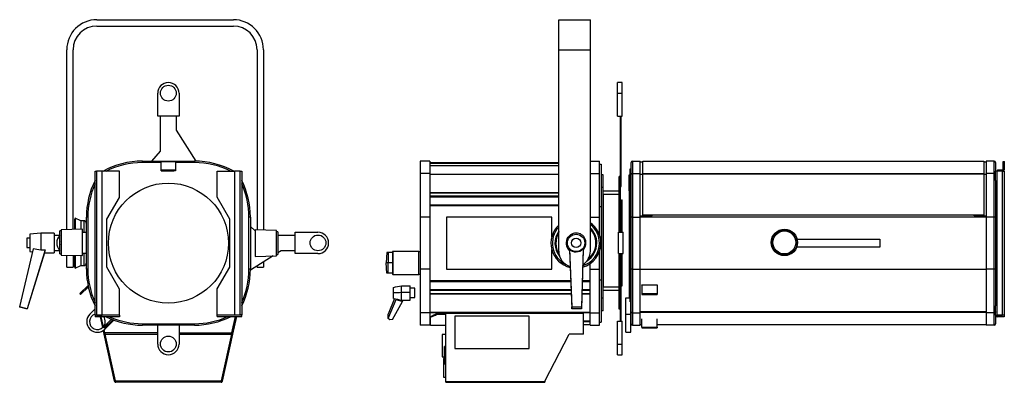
# Model space of a CAD drawing. Header units: millimetres. Extents: x 13 to 1260, y -855 to 464.
# Tile 4 of 4: x 13 to 1260, y 6 to 464. Entities that reach past the tile are written whole.
import ezdxf

# ---------------------------------------------------------------- set-up
doc = ezdxf.new("R2010")
doc.units = ezdxf.units.MM

msp = doc.modelspace()

# ---------------------------------------------------------------- linework, layer by layer
at = {"color": 7, "linetype": 'Continuous', "lineweight": 25}
for p, q in [((110.3, 464.5), (283.3, 464.5)), ((695.5, 464.5), (735.5, 464.5)), ((695.5, 426.5), (695.5, 464.5)), ((735.5, 426.5), (735.5, 464.5)), ((110.3, 456.5), (283.3, 456.5)), ((72.3, 198.8), (72.3, 426.5)), ((80.3, 199), (80.3, 426.5)), ((313.3, 426.5), (313.3, 198.3)), ((321.3, 426.5), (321.3, 198.1)), ((695.5, 426.5), (735.5, 426.5)), ((695.5, 171.5), (695.5, 426.5)), ((735.5, 171.5), (735.5, 426.5)), ((775.8, 385), (769.8, 385)), ((769.8, 371.5), (769.8, 385)), ((775.8, 371.5), (775.8, 385)), ((187.5, 342.5), (187.5, 371.5)), ((214.5, 371.5), (214.5, 342.5)), ((769.8, 342.5), (769.8, 371.5)), ((769.8, 371.5), (775.8, 371.5)), ((775.8, 342.5), (775.8, 371.5)), ((214.5, 342.5), (187.5, 342.5)), ((191, 298.3), (191, 342.5)), ((210.9, 342.5), (210.9, 324.9)), ((769.8, 342.5), (775.8, 342.5)), ((773.8, 298.3), (773.8, 342.5)), ((774.6, 298.3), (774.6, 342.5)), ((210.9, 324.9), (235.6, 285.5)), ((179.9, 285.5), (191, 298.3)), ((773.8, 298.3), (774.6, 298.3)), ((773.8, 266), (773.8, 298.3)), ((774.6, 253.6), (774.6, 298.3)), ((168, 283.7), (168, 285.5)), ((168, 285.5), (234, 285.5)), ((192, 283.7), (168, 283.7)), ((192, 285.2), (210, 285.2)), ((192, 274.7), (192, 285.2)), ((192, 273.2), (192, 274.7)), ((192, 274.7), (210, 274.7)), ((210, 285.2), (210, 274.7)), ((234, 283.7), (210, 283.7)), ((210, 274.7), (210, 273.2)), ((234, 285.5), (234, 283.7)), ((532, 285.5), (520, 285.5)), ((520, 285.5), (520, 269.7)), ((532, 285.5), (532, 269.7)), ((532, 283.7), (695.5, 283.7)), ((695.5, 282.7), (532, 282.7)), ((532, 279.9), (695.5, 279.9)), ((735.5, 285.5), (747.1, 285.5)), ((747.1, 269.7), (747.1, 285.5)), ((747.1, 281.7), (749.1, 281.7)), ((749.1, 281.7), (749.1, 228.2)), ((785.8, 245.7), (785.8, 275.7)), ((785.8, 275.7), (787, 275.7)), ((787, 268.4), (787, 283.7)), ((788.8, 285.5), (788.8, 269.7)), ((788.8, 285.5), (798.8, 285.5)), ((798.8, 269.7), (798.8, 285.5)), ((798.8, 284.7), (801.8, 284.7)), ((801.8, 285.5), (1233.8, 285.5)), ((801.8, 269.8), (801.8, 285.5)), ((1233.8, 285.5), (1233.8, 269.8)), ((1233.8, 284.7), (1236.8, 284.7)), ((1246.8, 285.5), (1236.8, 285.5)), ((1236.8, 285.5), (1236.8, 269.7)), ((1246.8, 269.7), (1246.8, 285.5)), ((1248.6, 283.7), (1248.6, 272.6)), ((1251.3, 274.7), (1251.3, 273.2)), ((1251.3, 274.7), (1258.3, 274.7)), ((1258.3, 274.7), (1258.3, 273.2)), ((1258.4, 285.2), (1259.9, 285.2)), ((1258.4, 274.7), (1258.4, 285.2)), ((1258.4, 274.7), (1259.9, 274.7)), ((1259.9, 274.7), (1259.9, 285.2)), ((108.1, 272.6), (110.1, 272.6)), ((108.1, 90.6), (108.1, 272.6)), ((110.1, 272.6), (110.1, 90.6)), ((117.1, 272.6), (110.1, 272.6)), ((117.1, 90.6), (117.1, 272.6)), ((139.1, 272.6), (117.1, 272.6)), ((139.1, 239.6), (139.1, 272.6)), ((192, 273.2), (208, 273.2)), ((210, 273.2), (208, 273.2)), ((262.9, 272.8), (284.9, 272.8)), ((262.9, 239.8), (262.9, 272.8)), ((284.9, 272.8), (284.9, 90.8)), ((291.9, 272.8), (284.9, 272.8)), ((291.9, 90.8), (291.9, 272.8)), ((291.9, 272.8), (293.9, 272.8)), ((293.9, 272.8), (293.9, 90.8)), ((532, 269.7), (520, 269.7)), ((520, 269.7), (520, 214.7)), ((532, 269.7), (532, 214.7)), ((532, 269.2), (695.5, 269.2)), ((532, 268.9), (695.5, 268.9)), ((735.5, 269.7), (747.1, 269.7)), ((747.1, 214.7), (747.1, 269.7)), ((751.8, 268), (749.8, 268)), ((749.8, 252), (749.8, 268)), ((751.8, 252), (751.8, 268)), ((773.8, 266), (771.8, 266)), ((771.8, 252), (771.8, 266)), ((773.8, 252), (773.8, 266)), ((784.6, 268), (785.8, 268)), ((784.6, 248), (784.6, 268)), ((787, 214.7), (787, 268.4)), ((788.8, 269.7), (788.8, 214.7)), ((788.8, 269.7), (798.8, 269.7)), ((798.8, 214.7), (798.8, 269.7)), ((798.8, 269.2), (801.8, 269.2)), ((798.8, 268.9), (801.8, 268.9)), ((801.8, 269.8), (1233.8, 269.8)), ((801.8, 269.5), (801.8, 269.8)), ((801.8, 269.5), (1233.8, 269.5)), ((801.8, 217.2), (801.8, 269.5)), ((1233.8, 269.8), (1233.8, 269.5)), ((1233.8, 269.5), (1233.8, 217.2)), ((1233.8, 269.2), (1236.8, 269.2)), ((1233.8, 268.9), (1236.8, 268.9)), ((1236.8, 269.7), (1236.8, 214.7)), ((1246.8, 269.7), (1236.8, 269.7)), ((1246.8, 214.7), (1246.8, 269.7)), ((1250.6, 272.8), (1248.6, 272.8)), ((1250.6, 272.6), (1248.6, 272.6)), ((1248.6, 261), (1248.6, 272.6)), ((1250.6, 272.6), (1250.6, 272.8)), ((1250.6, 272.8), (1250.6, 272.8)), ((1257.6, 272.8), (1250.6, 272.8)), ((1250.6, 272.6), (1250.6, 272.8)), ((1250.6, 90.6), (1250.6, 272.6)), ((1257.6, 272.6), (1250.6, 272.6)), ((1251.3, 273.2), (1258.3, 273.2)), ((1257.6, 272.8), (1257.6, 272.6)), ((1259.6, 272.8), (1257.6, 272.8)), ((1257.6, 272.8), (1257.6, 272.8)), ((1257.6, 272.8), (1257.6, 272.6)), ((1257.6, 90.6), (1257.6, 272.6)), ((1257.6, 272.6), (1259.6, 272.6)), ((1259.6, 272.8), (1259.6, 272.6)), ((1259.6, 272.6), (1259.6, 90.6)), ((751.8, 252), (749.8, 252)), ((749.8, 112), (749.8, 252)), ((751.8, 112), (751.8, 252)), ((773.8, 252), (771.8, 252)), ((771.8, 195.5), (771.8, 252)), ((773.8, 253.6), (774.6, 253.6)), ((773.8, 195.5), (773.8, 252)), ((1248.6, 261), (1248.6, 214.7)), ((123.1, 211.9), (139.1, 239.6)), ((278.9, 212.1), (262.9, 239.8)), ((532, 245.7), (695.5, 245.7)), ((532, 245.5), (695.5, 245.5)), ((532, 241.5), (695.5, 241.5)), ((695.5, 240.1), (532, 240.1)), ((771.8, 247.4), (751.8, 247.4)), ((771.8, 243.4), (751.8, 243.4)), ((751.8, 243.4), (751.8, 126)), ((771.8, 243.4), (771.8, 195.5)), ((785.8, 248), (784.6, 248)), ((784.6, 248), (784.6, 119.5)), ((787, 245.7), (785.8, 245.7)), ((785.8, 245.7), (785.8, 117.7)), ((532, 230.4), (695.5, 230.4)), ((695.5, 229), (532, 229)), ((747.1, 228.2), (749.1, 228.2)), ((749.1, 228.2), (749.1, 135.2)), ((775.1, 236.5), (775.9, 236.5)), ((775.1, 195.5), (775.1, 236.5)), ((775.9, 195.5), (775.9, 236.5)), ((83.1, 213.3), (82.2, 211.5)), ((90, 210.1), (83.1, 213.3)), ((83.1, 213.3), (83.1, 199.1)), ((99, 214.7), (97.2, 214.7)), ((97.2, 148.7), (97.2, 214.7)), ((99, 214.7), (99, 148.7)), ((278.9, 151.5), (278.9, 212.1)), ((304.8, 214.7), (303, 214.7)), ((303, 148.7), (303, 214.7)), ((304.8, 214.7), (304.8, 148.7)), ((532, 214.7), (520, 214.7)), ((520, 214.7), (520, 148.7)), ((532, 214.7), (532, 148.7)), ((686.7, 214.6), (553.4, 214.6)), ((553.4, 214.6), (553.4, 148.9)), ((686.7, 189.7), (686.7, 214.6)), ((735.5, 214.7), (747.1, 214.7)), ((747.1, 191.9), (747.1, 214.7)), ((788.8, 214.7), (787, 214.7)), ((787, 148.7), (787, 214.7)), ((788.8, 214.7), (798.8, 214.7)), ((788.8, 214.7), (788.8, 148.7)), ((798.8, 216.2), (813.8, 216.2)), ((798.8, 216.2), (813.8, 216.2)), ((798.8, 215), (1236.8, 215)), ((798.8, 148.7), (798.8, 214.7)), ((1233.8, 217.2), (801.8, 217.2)), ((801.8, 217.2), (801.8, 217.1)), ((1233.8, 217.1), (801.8, 217.1)), ((813.8, 216.2), (813.8, 217.1)), ((813.8, 216.2), (813.8, 216.2)), ((1221.8, 216.2), (1221.8, 217.1)), ((1221.8, 216.2), (1236.8, 216.2)), ((1221.8, 216.2), (1236.8, 216.2)), ((1221.8, 216.2), (1221.8, 216.2)), ((1233.8, 217.2), (1233.8, 217.1)), ((1246.8, 214.7), (1236.8, 214.7)), ((1236.8, 214.7), (1236.8, 148.7)), ((1248.6, 214.7), (1246.8, 214.7)), ((1246.8, 148.7), (1246.8, 214.7)), ((1248.6, 214.7), (1248.6, 148.7)), ((82.2, 211.5), (82.2, 199)), ((94, 210.1), (90, 210.1)), ((90, 210.1), (90, 199.2)), ((94, 210.1), (94, 195.5)), ((97, 207.1), (97, 195.5)), ((123.1, 151.3), (123.1, 211.9)), ((304.8, 202.8), (311.1, 197.4)), ((25.5, 188), (21.5, 188)), ((21.5, 188), (21.5, 176)), ((39.5, 194.5), (25.5, 193)), ((25.5, 193), (25.5, 171)), ((56.5, 194.5), (39.5, 194.5)), ((39.5, 194.5), (39.5, 173)), ((56.5, 194.5), (56.5, 169.5)), ((63.3, 191.5), (56.5, 191.5)), ((65, 197.1), (63.3, 197.1)), ((63.3, 175.9), (63.3, 197.1)), ((92, 199.3), (65, 198.6)), ((65, 198.6), (65, 166.6)), ((92, 174.9), (92, 199.3)), ((92, 195.5), (97.2, 195.5)), ((338.1, 197.7), (311.1, 198.4)), ((311.1, 198.4), (311.1, 165)), ((338.1, 197.7), (338.1, 197.7)), ((338.1, 165.7), (338.1, 197.7)), ((339.8, 196.2), (338.1, 196.2)), ((339.8, 196.2), (339.8, 167.2)), ((339.8, 191.9), (361.5, 191.9)), ((361.5, 168.5), (361.5, 195.5)), ((361.5, 195.5), (390.5, 195.5)), ((707.2, 189.1), (708.5, 190.7)), ((771.1, 168.5), (771.1, 195.5)), ((771.1, 195.5), (777.1, 195.5)), ((777.1, 168.5), (777.1, 195.5)), ((21.5, 176), (25.5, 176)), ((63.3, 168.1), (63.3, 175.9)), ((92, 165.9), (92, 174.9)), ((1102.3, 176.5), (996.9, 176.5)), ((997.5, 186.8), (1102.3, 186.8)), ((1102.3, 186.8), (1102.3, 176.5)), ((29.6, 174.5), (12.6, 101.2)), ((45.1, 173.1), (22.3, 98.6)), ((44, 169.5), (22.3, 98.5)), ((25.5, 171), (28.7, 170.6)), ((44, 169.5), (56.5, 169.5)), ((56.5, 172.5), (63.3, 172.5)), ((63.3, 168.1), (65, 168.1)), ((65, 166.6), (92, 165.9)), ((72.3, 151.5), (72.3, 166.4)), ((80.3, 166.2), (80.3, 151.5)), ((82.2, 166.1), (82.2, 151.9)), ((83.1, 166.1), (83.1, 150.1)), ((90, 165.9), (90, 153.3)), ((97.2, 168.5), (92, 168.5)), ((94, 168.5), (94, 153.3)), ((97, 168.5), (97, 156.3)), ((333.6, 165.6), (304.8, 147.6)), ((311.1, 165), (338.1, 165.7)), ((338.1, 167.2), (339.8, 167.2)), ((343.9, 172), (339.8, 169.5)), ((361.5, 172), (343.9, 172)), ((390.5, 168.5), (361.5, 168.5)), ((477.5, 169.7), (477, 156.7)), ((479.5, 169.7), (477.5, 169.7)), ((479.5, 169.7), (479.3, 156.7)), ((484.7, 169.7), (479.5, 169.7)), ((485.2, 171.2), (484.7, 171.2)), ((484.7, 171.2), (484.7, 142.2)), ((485.2, 171.2), (485.2, 142.2)), ((518.3, 171.2), (485.2, 171.2)), ((518.3, 142.2), (518.3, 171.2)), ((518.3, 171.2), (520, 171.2)), ((686.7, 148.9), (686.7, 173.7)), ((708.9, 172.9), (712.2, 98.5)), ((709, 174.4), (712.2, 101.1)), ((726.2, 174.5), (724.2, 101.2)), ((726.3, 173.1), (724.2, 98.6)), ((747.1, 148.7), (747.1, 171.4)), ((771.1, 168.5), (777.1, 168.5)), ((771.8, 112), (771.8, 168.5)), ((771.8, 168.5), (771.8, 126)), ((773.8, 112), (773.8, 168.5)), ((774.6, 100.6), (774.6, 168.5)), ((775.1, 133.1), (775.1, 168.5)), ((775.9, 133.1), (775.9, 168.5)), ((72.3, 151.5), (80.3, 151.5)), ((82.2, 151.9), (83.1, 150.1)), ((83.1, 150.1), (90, 153.3)), ((90, 153.3), (94, 153.3)), ((139.1, 123.6), (123.1, 151.3)), ((262.9, 123.8), (278.9, 151.5)), ((313.3, 151.5), (313.3, 152.9)), ((313.3, 151.5), (321.3, 151.5)), ((321.3, 157.9), (321.3, 151.5)), ((479.3, 156.7), (477, 156.7)), ((477.5, 143.7), (477, 156.7)), ((484.7, 156.7), (479.3, 156.7)), ((479.5, 143.7), (479.3, 156.7)), ((735.1, 148.7), (735.1, 155.6)), ((99, 148.7), (97.2, 148.7)), ((304.8, 148.7), (303, 148.7)), ((479.5, 143.7), (477.5, 143.7)), ((484.7, 143.7), (479.5, 143.7)), ((485.2, 142.2), (484.7, 142.2)), ((485.2, 142.2), (518.3, 142.2)), ((520, 142.2), (518.3, 142.2)), ((532, 148.7), (520, 148.7)), ((520, 148.7), (520, 93.7)), ((532, 148.7), (532, 93.7)), ((553.4, 148.9), (686.7, 148.9)), ((735.1, 93.7), (735.1, 148.7)), ((735.1, 148.7), (747.1, 148.7)), ((747.1, 93.7), (747.1, 148.7)), ((787, 95), (787, 148.7)), ((788.8, 148.7), (787, 148.7)), ((788.8, 148.7), (788.8, 93.7)), ((788.8, 148.7), (798.8, 148.7)), ((798.8, 93.7), (798.8, 148.7)), ((798.8, 148.7), (1236.8, 148.7)), ((1236.8, 148.7), (1236.8, 93.7)), ((1246.8, 148.7), (1236.8, 148.7)), ((1246.8, 93.7), (1246.8, 148.7)), ((1248.6, 148.7), (1246.8, 148.7)), ((1248.6, 148.7), (1248.6, 102.4)), ((99.2, 128.2), (88.8, 118)), ((99.6, 126.5), (89.8, 116.9)), ((486.1, 119.3), (486.1, 125.7)), ((496.1, 119.5), (496.1, 127.9)), ((496.1, 127.9), (507.1, 127.9)), ((507.1, 119.5), (507.1, 127.9)), ((532, 134.4), (710.6, 134.4)), ((710.7, 132.9), (532, 132.9)), ((725.2, 134.4), (735.1, 134.4)), ((735.1, 132.9), (725.2, 132.9)), ((747.1, 135.2), (749.1, 135.2)), ((749.1, 135.2), (749.1, 81.7)), ((771.8, 126), (751.8, 126)), ((775.1, 133.1), (775.1, 127.5)), ((775.1, 133.1), (775.9, 133.1)), ((775.1, 127.5), (775.9, 127.5)), ((775.9, 127.5), (775.9, 133.1)), ((800.8, 128.5), (800.8, 128.8)), ((820.3, 128.5), (800.8, 128.5)), ((800.8, 128.5), (800.8, 118)), ((820.3, 128.8), (820.3, 128.5)), ((820.3, 128.5), (820.3, 118)), ((88.8, 118), (89.8, 116.9)), ((139.1, 90.6), (139.1, 123.6)), ((262.9, 90.8), (262.9, 123.8)), ((486.1, 111.8), (486.1, 119.3)), ((496.1, 109.6), (496.1, 119.5)), ((496.1, 119.5), (507.1, 119.5)), ((513.3, 124.6), (507.1, 124.6)), ((507.1, 109.6), (507.1, 119.5)), ((507.1, 112.9), (513.3, 112.9)), ((513.3, 114.9), (513.3, 124.6)), ((513.3, 112.9), (513.3, 114.9)), ((532, 123.2), (711.1, 123.2)), ((711.2, 121.9), (532, 121.9)), ((532, 117.9), (711.3, 117.9)), ((532, 117.6), (711.3, 117.6)), ((724.7, 117.9), (735.1, 117.9)), ((724.7, 117.6), (735.1, 117.6)), ((724.9, 123.2), (735.1, 123.2)), ((735.1, 121.9), (724.9, 121.9)), ((771.8, 122), (751.8, 122)), ((780.6, 112.5), (785.8, 112.5)), ((780.6, 92), (780.6, 112.5)), ((784.6, 119.5), (785.8, 119.5)), ((784.6, 119.5), (784.6, 112.5)), ((785.8, 117.7), (787, 117.7)), ((785.8, 107.6), (785.8, 117.7)), ((800.8, 118), (800.8, 116.9)), ((800.8, 118), (820.3, 118)), ((800.8, 116.9), (820.3, 116.9)), ((820.3, 118), (820.3, 116.9)), ((12.6, 101.2), (22.3, 98.6)), ((12.6, 101.1), (12.6, 101.2)), ((22.3, 98.5), (12.6, 101.1)), ((487.4, 111.5), (479.6, 91.7)), ((479.6, 86.4), (489.5, 110.6)), ((484.7, 85), (497.7, 107.9)), ((489.7, 111), (489.5, 110.6)), ((489.5, 110.6), (497.7, 107.9)), ((496.1, 109.6), (507.1, 109.6)), ((497.7, 107.9), (498.6, 109.6)), ((712.2, 101.1), (724.2, 101.2)), ((712.2, 98.5), (712.2, 101.1)), ((724.2, 101.2), (724.2, 98.6)), ((751.8, 112), (749.8, 112)), ((749.8, 96), (749.8, 112)), ((751.8, 96), (751.8, 112)), ((773.8, 112), (771.8, 112)), ((771.8, 98), (771.8, 112)), ((773.8, 98), (773.8, 112)), ((773.8, 100.6), (774.6, 100.6)), ((774.6, 83), (774.6, 100.6)), ((786.6, 92), (786.6, 107.6)), ((1248.6, 90.6), (1248.6, 102.4)), ((22.3, 98.6), (22.3, 98.5)), ((101.5, 92), (108.1, 98.5)), ((139.1, 90.6), (108.1, 90.6)), ((108.1, 90.6), (108.1, 88.6)), ((110.1, 90.6), (108.1, 90.6)), ((139.1, 88.6), (108.1, 88.6)), ((110.1, 90.6), (117.1, 90.6)), ((110.1, 90.6), (110.1, 90.6)), ((117.8, 75), (114.8, 88.6)), ((118.6, 75.9), (115.8, 88.6)), ((118.7, 76), (115.9, 88.6)), ((139.1, 90.6), (117.1, 90.6)), ((139.1, 90.6), (139.1, 88.6)), ((139.1, 90.6), (139.1, 90.6)), ((262.9, 88.8), (262.9, 90.8)), ((262.9, 90.8), (293.9, 90.8)), ((262.9, 90.8), (262.9, 90.8)), ((262.9, 90.8), (284.9, 90.8)), ((262.9, 88.8), (293.9, 88.8)), ((286.2, 88.8), (281.3, 66.6)), ((281.5, 68.1), (286.1, 88.8)), ((287.2, 88.8), (282.3, 66.4)), ((284.9, 90.8), (291.9, 90.8)), ((293.9, 90.8), (291.9, 90.8)), ((291.9, 90.8), (291.9, 90.8)), ((293.9, 88.8), (293.9, 90.8)), ((479.6, 86.4), (479.6, 91.7)), ((532, 93.7), (520, 93.7)), ((520, 93.7), (520, 77.9)), ((532, 94.4), (735.1, 94.4)), ((532, 94.1), (735.1, 94.1)), ((532, 93.7), (532, 77.9)), ((533.2, 87.9), (533.2, 89)), ((533.2, 77.4), (533.2, 87.9)), ((541.2, 91.7), (541.2, 92.8)), ((541.2, 92.8), (552.6, 92.8)), ((541.2, 91.7), (552.6, 91.7)), ((552.6, 93.1), (552.6, 92.9)), ((552.6, 93.1), (726.8, 93.1)), ((552.6, 6.7), (552.6, 92.9)), ((552.6, 92.9), (726.8, 92.9)), ((658.1, 89.3), (564, 89.3)), ((564, 89.3), (564, 48.4)), ((658.1, 48.4), (658.1, 89.3)), ((724.2, 98.6), (712.2, 98.5)), ((726.8, 93.1), (726.8, 92.9)), ((726.8, 66.4), (726.8, 92.9)), ((735.1, 93.7), (747.1, 93.7)), ((735.1, 77.9), (735.1, 93.7)), ((747.1, 77.9), (747.1, 93.7)), ((751.8, 96), (749.8, 96)), ((773.8, 98), (771.8, 98)), ((773.8, 83), (773.8, 98)), ((780.6, 68.9), (780.6, 92)), ((780.6, 92), (786.6, 92)), ((786.6, 68.9), (786.6, 92)), ((787, 87.7), (786.6, 87.7)), ((787, 79.7), (787, 95)), ((788.8, 93.7), (798.8, 93.7)), ((788.8, 93.7), (788.8, 77.9)), ((1236.8, 94.6), (798.8, 94.6)), ((1236.8, 94), (798.8, 94)), ((798.8, 77.9), (798.8, 93.7)), ((1246.8, 93.7), (1236.8, 93.7)), ((1236.8, 93.7), (1236.8, 77.9)), ((1246.8, 77.9), (1246.8, 93.7)), ((1248.6, 90.6), (1250.6, 90.6)), ((1248.6, 90.6), (1248.6, 79.7)), ((1250.6, 90.6), (1257.6, 90.6)), ((1250.6, 90.6), (1250.6, 88.6)), ((1259.6, 90.6), (1250.6, 90.6)), ((1250.6, 90.6), (1250.6, 90.6)), ((1259.6, 88.6), (1250.6, 88.6)), ((1259.6, 90.6), (1257.6, 90.6)), ((1259.6, 90.6), (1259.6, 88.6)), ((1259.6, 90.6), (1259.6, 90.6)), ((119, 75.6), (129.1, 85.4)), ((119, 75.6), (120.1, 74.5)), ((120.1, 74.5), (130.7, 84.8)), ((132.1, 84.3), (120.6, 72.9)), ((168, 79.7), (234, 79.7)), ((168, 79.7), (168, 77.9)), ((234, 77.9), (168, 77.9)), ((187.5, 54), (187.5, 77.9)), ((214.5, 77.9), (214.5, 54)), ((234, 77.9), (234, 79.7)), ((481.6, 84.6), (479.6, 86.4)), ((484.7, 85), (481.6, 84.6)), ((532, 77.9), (520, 77.9)), ((532, 83.5), (533.2, 83.5)), ((532, 83.5), (533.2, 83.5)), ((532, 82.5), (533.2, 82.5)), ((532, 78.7), (533.2, 78.7)), ((552.6, 77.4), (533.2, 77.4)), ((726.8, 83.5), (735.1, 83.5)), ((726.8, 83.5), (735.1, 83.5)), ((726.8, 82.5), (735.1, 82.5)), ((726.8, 78.7), (735.1, 78.7)), ((735.1, 77.9), (747.1, 77.9)), ((747.1, 81.7), (749.1, 81.7)), ((769.8, 83), (775.8, 83)), ((769.8, 54), (769.8, 83)), ((775.8, 54), (775.8, 83)), ((788.8, 77.9), (798.8, 77.9)), ((798.8, 78.7), (800.8, 78.7)), ((800.8, 75.6), (800.8, 86)), ((800.8, 75.6), (800.8, 74.5)), ((800.8, 75.6), (820.3, 75.6)), ((820.3, 75.6), (820.3, 86)), ((820.3, 78.7), (1236.8, 78.7)), ((820.3, 75.6), (820.3, 74.5)), ((1246.8, 77.9), (1236.8, 77.9)), ((119.7, 66.4), (118.6, 71.2)), ((120.7, 66.6), (119.5, 71.9)), ((120.5, 68.1), (119.6, 72)), ((120.7, 66.6), (119.7, 66.4)), ((132.9, 7), (119.7, 66.4)), ((187.5, 68.1), (120.5, 68.1)), ((133.9, 7.2), (120.7, 66.6)), ((120.8, 66.7), (187.5, 66.7)), ((120.8, 66.7), (120.8, 66.5)), ((133.8, 7.4), (120.8, 66.5)), ((120.8, 66.5), (187.5, 66.5)), ((214.5, 68.1), (281.5, 68.1)), ((281.2, 66.7), (214.5, 66.7)), ((214.5, 66.5), (281.2, 66.5)), ((281.3, 66.6), (268.1, 7.2)), ((268.1, 7.4), (281.2, 66.5)), ((282.3, 66.4), (269.1, 7)), ((281.2, 66.7), (281.2, 66.5)), ((281.3, 66.6), (282.3, 66.4)), ((552.6, 66.2), (547.9, 66.2)), ((547.9, 66.2), (547.9, 37.8)), ((677.8, 7), (708.8, 66.4)), ((726.8, 66.4), (708.8, 66.4)), ((780.6, 68.9), (786.6, 68.9)), ((800.8, 74.5), (820.3, 74.5)), ((552.6, 51.1), (550.9, 51.1)), ((550.9, 29.1), (550.9, 51.1)), ((769.8, 54), (775.8, 54)), ((769.8, 40.5), (769.8, 54)), ((775.8, 40.5), (775.8, 54)), ((124.9, 47.7), (124.9, 47.7)), ((277.1, 47.7), (277.1, 47.7)), ((547.9, 37.8), (550.9, 37.8)), ((564, 48.6), (658.1, 48.6)), ((564, 48.4), (658.1, 48.4)), ((769.8, 40.5), (775.8, 40.5)), ((550.9, 35.8), (549.6, 35.8)), ((549.6, 35.8), (549.6, 12.2)), ((550.9, 29.1), (552.6, 29.1)), ((132.9, 7), (133.9, 7.2)), ((133, 6.7), (132.9, 7)), ((133.9, 6.9), (133, 6.7)), ((133.8, 7.4), (268.1, 7.4)), ((133.9, 6.9), (133.9, 7.2)), ((134.2, 6.7), (134, 7.4)), ((134.3, 5.6), (134.3, 6.6)), ((267.7, 6.6), (134.3, 6.6)), ((267.7, 5.6), (134.3, 5.6)), ((167, 7.4), (167, 6.6)), ((217.5, 7.4), (217.5, 6.6)), ((267.7, 6.6), (267.7, 5.6)), ((268, 7.4), (267.8, 6.7)), ((269.1, 7), (268.1, 7.2)), ((268.1, 7.2), (268.1, 6.9)), ((269, 6.7), (268.1, 6.9)), ((269.1, 7), (269, 6.7)), ((549.6, 12.2), (552.6, 12.2)), ((552.6, 6.7), (677.8, 6.7)), ((552.6, 5.6), (552.6, 6.7)), ((552.6, 5.6), (677.8, 5.6)), ((677.8, 6.7), (677.8, 7)), ((677.8, 6.7), (677.8, 5.6))]:
    msp.add_line(p, q, dxfattribs=at)
for centre, radius in [((201, 371.5), 10), ((201, 181.7), 76), ((390.5, 182), 10), ((717.5, 182), 11), ((717.5, 182), 6), ((981.3, 182.6), 16.7), ((981.3, 182.6), 16), ((981.3, 182.6), 14.5), ((201, 54), 10)]:
    msp.add_circle(centre, radius, dxfattribs=at)
for centre, radius, start, end in [((110.3, 426.5), 38, 90, 180), ((283.3, 426.5), 38, 0, 90), ((110.3, 426.5), 30, 90, 180), ((283.3, 426.5), 30, 0, 90), ((201, 371.5), 13.5, 0, 180), ((168, 181.7), 103.8, 90, 118.8897), ((168, 181.7), 102, 90, 117.0005), ((234, 181.7), 103.8, 61.3805, 90), ((234, 181.7), 102, 63.2923, 90), ((788.8, 283.7), 1.8, 90, 180), ((1246.8, 283.7), 1.8, 0, 90), ((1258.3, 274.7), 1.51, 270, 0), ((1258.3, 274.7), 0.01, 270, 0), ((201, 214.7), 103.8, 153.4852, 180), ((201, 214.7), 102, 155.5898, 180), ((201, 214.7), 103.8, 0, 26.5148), ((201, 214.7), 102, 0, 24.4102), ((94, 207.1), 3, 0, 90), ((717.2, 181.7), 31.6, 133.5268, 256.4963), ((717.2, 181.7), 29.8, 136.9361, 244.7755), ((717.2, 181.7), 31.6, 0, 54.7698), ((717.2, 181.7), 29.8, 0, 52.2688), ((717.2, 181.7), 26.5, 0, 46.4925), ((717.2, 181.7), 26.4, 0, 46.2991), ((73, 182), 13.5, 135.3348, 224.7847), ((390.5, 182), 13.5, 270, 90), ((717.2, 181.7), 26.5, 145.2768, 218.3303), ((717.2, 181.7), 26.4, 145.5714, 217.7819), ((717.2, 181.7), 25.4, 149.0168, 212.177), ((717.2, 181.7), 12.5, 143.6356, 228.2092), ((717.5, 182), 12.5, 314.3295, 226.5698), ((717.2, 181.7), 25.4, 0, 44.1017), ((73, 182), 10, 165.9301, 194.0699), ((717.2, 181.7), 29.8, 286.5867, 0), ((717.2, 181.7), 31.6, 285.5079, 0), ((717.2, 181.7), 26.5, 302.0174, 0), ((717.2, 181.7), 26.4, 302.5657, 0), ((717.2, 181.7), 25.4, 308.1706, 0), ((715.5, 171.5), 20, 180, 253.5218), ((715.5, 171.5), 20, 301.0214, 0), ((94, 156.3), 3, 270, 0), ((201, 148.7), 103.8, 180, 206.5148), ((201, 148.7), 102, 180, 204.4102), ((201, 148.7), 103.8, 333.4852, 0), ((201, 148.7), 102, 335.5898, 0), ((111.1, 82.4), 13.5, 135, 315), ((111.1, 82.4), 10, 107.182, 315), ((111.1, 82.4), 10, 315, 38.0152), ((168, 181.7), 103.8, 243.7779, 270), ((168, 181.7), 102, 245.9119, 270), ((234, 181.7), 103.8, 270, 296.5148), ((234, 181.7), 102, 270, 294.4102), ((1250.6, 90.6), 2, 180, 270), ((1250.6, 90.6), 0.001, 180, 270), ((788.8, 79.7), 1.8, 180, 270), ((1246.8, 79.7), 1.8, 270, 0), ((201, 54), 13.5, 180, 0), ((134.3, 7), 1.4, 192.5, 270), ((134.3, 7), 0.4, 192.5, 270), ((267.7, 7), 0.4, 270, 347.5), ((267.7, 7), 1.4, 270, 347.5)]:
    msp.add_arc(centre, radius, start, end, dxfattribs=at)
for centre, major_axis, ratio, start_param, end_param in [((-952.8, 182), (1383.8, -0.3), 0.00903, 5.511957, 5.517768), ((47.8, 182), (3.8, 12.5), 0.002194, 2.362758, 3.142263), ((717.5, 182.3), (-0.1, 11.6), 0.999694, 2.305876, 3.977309)]:
    msp.add_ellipse(centre, major_axis=major_axis, ratio=ratio, start_param=start_param, end_param=end_param, dxfattribs=at)
for points, knots in [([(788.8, 269.7), (788.8, 269.7), (788.7, 269.7), (788.6, 269.7), (788.5, 269.7), (788.4, 269.7), (788.2, 269.6), (788, 269.5), (787.7, 269.4), (787.5, 269.3), (787.3, 269), (787.1, 268.7), (787, 268.5), (787, 268.4), (787, 268.4)], [0, 0, 0, 0, 0.042516, 0.085039, 0.127584, 0.170162, 0.212777, 0.317813, 0.42324, 0.527901, 0.633015, 0.844386, 0.994175, 1, 1, 1, 1]), ([(1248.6, 268.4), (1248.6, 268.4), (1248.6, 268.5), (1248.6, 268.6), (1248.6, 268.7), (1248.5, 268.8), (1248.4, 269.1), (1248.1, 269.4), (1247.6, 269.6), (1247.3, 269.7), (1247, 269.7), (1246.9, 269.7), (1246.8, 269.7)], [0, 0, 0, 0, 0.0409912, 0.081968, 0.1229259, 0.2228769, 0.3225536, 0.5362587, 0.7479466, 0.8542363, 0.960315, 1, 1, 1, 1]), ([(788.8, 93.7), (788.8, 93.7), (788.7, 93.7), (788.6, 93.7), (788.5, 93.7), (788.4, 93.7), (788.2, 93.7), (788, 93.8), (787.7, 93.9), (787.5, 94.1), (787.3, 94.3), (787.1, 94.6), (787, 94.9), (787, 95), (787, 95)], [0, 0, 0, 0, 0.042516, 0.085039, 0.127584, 0.170162, 0.212777, 0.317813, 0.42324, 0.527901, 0.633015, 0.844386, 0.994175, 1, 1, 1, 1]), ([(1248.6, 95), (1248.6, 94.9), (1248.6, 94.9), (1248.6, 94.8), (1248.6, 94.7), (1248.5, 94.5), (1248.4, 94.3), (1248.1, 94), (1247.6, 93.8), (1247.3, 93.7), (1247, 93.7), (1246.9, 93.7), (1246.8, 93.7)], [0, 0, 0, 0, 0.0409912, 0.081968, 0.1229259, 0.2228769, 0.3225536, 0.5362587, 0.7479466, 0.8542363, 0.960315, 1, 1, 1, 1]), ([(120.5, 68.1), (120.5, 67.9), (120.5, 67.7), (120.6, 67.4), (120.6, 67.2), (120.6, 67), (120.7, 66.9), (120.7, 66.7), (120.7, 66.7), (120.8, 66.7)], [0, 0, 0, 0, 0.25, 0.25, 0.5, 0.5, 0.75, 0.75, 1, 1, 1, 1]), ([(281.2, 66.7), (281.3, 66.7), (281.3, 66.7), (281.3, 66.9), (281.3, 67), (281.4, 67.2), (281.4, 67.4), (281.5, 67.7), (281.5, 67.9), (281.5, 68.1)], [0, 0, 0, 0, 0.25, 0.25, 0.5, 0.5, 0.75, 0.75, 1, 1, 1, 1])]:
    msp.add_open_spline(points, degree=3, knots=knots, dxfattribs=at)
for points in [[(39.5, 173), (36.2, 173.5), (32.9, 174), (29.6, 174.5)], [(709, 174.4), (709, 173.9), (708.9, 173.4), (708.9, 172.9)], [(726.3, 173), (726.2, 173.5), (726.2, 174), (726.2, 174.5)], [(486.1, 125.7), (489.4, 126.4), (492.8, 127.2), (496.1, 127.9)], [(486.1, 119.3), (489.4, 119.4), (492.8, 119.4), (496.1, 119.5)], [(486.1, 111.8), (489.4, 111.1), (492.8, 110.3), (496.1, 109.6)], [(533.2, 89), (535.9, 90.2), (538.5, 91.4), (541.2, 92.8)], [(533.2, 87.9), (535.9, 89.1), (538.5, 90.3), (541.2, 91.7)]]:
    msp.add_open_spline(points, degree=3, dxfattribs=at)

doc.saveas('drawing.dxf')
